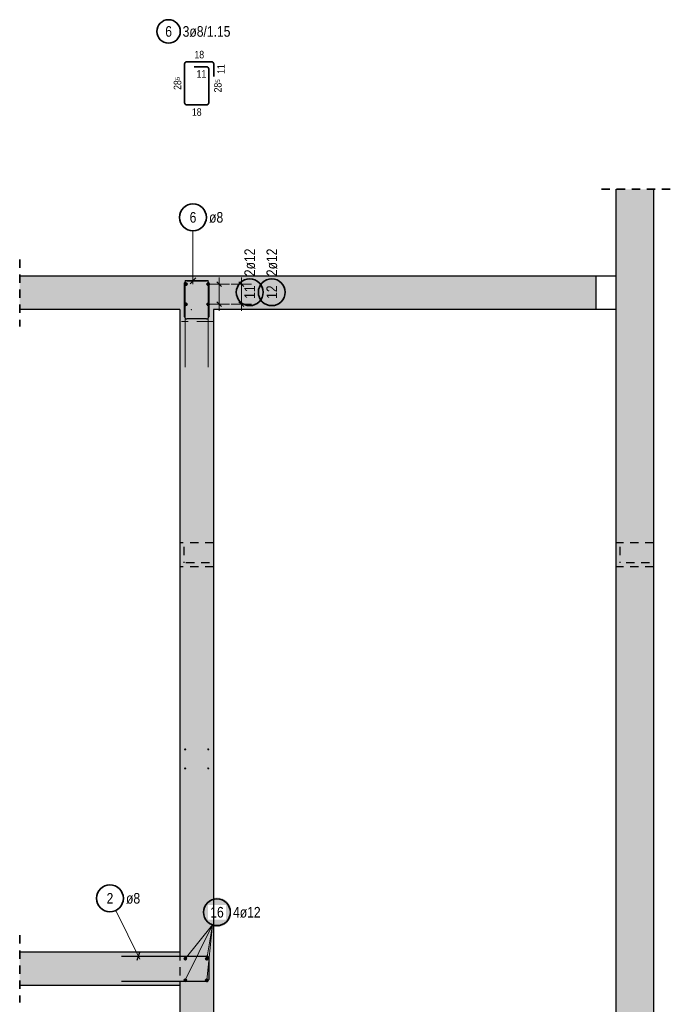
# Model space of a CAD drawing. Header units: millimetres. Extents: x -434 to 93, y -20 to 74.
# Tile 4 of 26: x -15 to -5, y 25 to 40. Entities that reach past the tile are written whole.
import ezdxf

# ---------------------------------------------------------------- set-up
doc = ezdxf.new("R2010")
doc.units = ezdxf.units.MM
doc.linetypes.add('DASHDOT', pattern=[1, 0.5, -0.25, 0, -0.25])
doc.linetypes.add('HIDDEN', pattern=[0.375, 0.25, -0.125])
doc.layers.add('Achsen', color=7, linetype='Continuous', lineweight=20)
doc.styles.add('Arial Narrow', font='ARIALN.TTF')

msp = doc.modelspace()

# ---------------------------------------------------------------- hatches: boundary and pattern name
at = {"lineweight": 13, "true_color": 0xd7ffd7}
for points in [[(-5.665534, 21.732325), (-5.105534, 21.732325), (-5.105534, 37.182976), (-5.665534, 37.182976)], [(-12.165522, 35.386805), (-12.165522, 35.886805), (-14.554457, 35.886805), (-14.554457, 35.386805)], [(-12.165534, 16.832528), (-11.665534, 16.832528), (-11.665534, 35.887006), (-12.165534, 35.887006)], [(-11.665534, 35.387006), (-5.965534, 35.387006), (-5.965534, 35.887006), (-11.665534, 35.887006)], [(-14.554457, 25.30763), (-12.165522, 25.30763), (-12.165522, 25.80763), (-14.554457, 25.80763)]]:
    msp.add_hatch(color=254, dxfattribs=at).paths.add_polyline_path(points)
at = {"lineweight": 50, "true_color": 0xffffff}
msp.add_hatch(color=7, dxfattribs=at).paths.add_polyline_path([(-11.394186, 26.401271), (-11.39432, 26.408949), (-11.394722, 26.416617), (-11.395392, 26.424267), (-11.396327, 26.431889), (-11.397529, 26.439474), (-11.398994, 26.447012), (-11.400721, 26.454494), (-11.402709, 26.461911), (-11.404954, 26.469255), (-11.407454, 26.476515), (-11.410206, 26.483684), (-11.413206, 26.490753), (-11.416452, 26.497713), (-11.419938, 26.504555), (-11.423661, 26.511271), (-11.427616, 26.517853), (-11.431798, 26.524293), (-11.436203, 26.530584), (-11.440824, 26.536716), (-11.445657, 26.542684), (-11.450695, 26.54848), (-11.455932, 26.554096), (-11.461362, 26.559526), (-11.466978, 26.564763), (-11.472773, 26.569801), (-11.478741, 26.574633), (-11.484874, 26.579255), (-11.491164, 26.583659), (-11.497604, 26.587842), (-11.504186, 26.591797), (-11.510903, 26.595519), (-11.517745, 26.599006), (-11.524704, 26.602251), (-11.531773, 26.605251), (-11.538942, 26.608003), (-11.546203, 26.610503), (-11.553546, 26.612749), (-11.560964, 26.614736), (-11.568446, 26.616463), (-11.575984, 26.617929), (-11.583568, 26.61913), (-11.59119, 26.620066), (-11.59884, 26.620735), (-11.606509, 26.621137), (-11.614186, 26.621271), (-11.621864, 26.621137), (-11.629533, 26.620735), (-11.637183, 26.620066), (-11.644804, 26.61913), (-11.652389, 26.617929), (-11.659927, 26.616463), (-11.667409, 26.614736), (-11.674827, 26.612749), (-11.68217, 26.610503), (-11.689431, 26.608003), (-11.6966, 26.605251), (-11.703668, 26.602251), (-11.710628, 26.599006), (-11.71747, 26.595519), (-11.724186, 26.591797), (-11.730769, 26.587842), (-11.737209, 26.583659), (-11.743499, 26.579255), (-11.749632, 26.574633), (-11.7556, 26.569801), (-11.761395, 26.564763), (-11.767011, 26.559526), (-11.772441, 26.554096), (-11.777678, 26.54848), (-11.782716, 26.542684), (-11.787549, 26.536716), (-11.79217, 26.530584), (-11.796575, 26.524293), (-11.800757, 26.517853), (-11.804712, 26.511271), (-11.808435, 26.504555), (-11.811921, 26.497713), (-11.815166, 26.490753), (-11.818167, 26.483684), (-11.820919, 26.476515), (-11.823419, 26.469255), (-11.825664, 26.461911), (-11.827651, 26.454494), (-11.829379, 26.447012), (-11.830844, 26.439474), (-11.832045, 26.431889), (-11.832981, 26.424267), (-11.833651, 26.416617), (-11.834052, 26.408949), (-11.834186, 26.401271), (-11.834052, 26.393593), (-11.833651, 26.385925), (-11.832981, 26.378275), (-11.832045, 26.370653), (-11.830844, 26.363068), (-11.829379, 26.35553), (-11.827651, 26.348048), (-11.825664, 26.340631), (-11.823419, 26.333287), (-11.820919, 26.326027), (-11.818167, 26.318858), (-11.815166, 26.311789), (-11.811921, 26.304829), (-11.808435, 26.297987), (-11.804712, 26.291271), (-11.800757, 26.284689), (-11.796575, 26.278249), (-11.79217, 26.271958), (-11.787549, 26.265825), (-11.782716, 26.259858), (-11.777678, 26.254062), (-11.772441, 26.248446), (-11.767011, 26.243016), (-11.761395, 26.237779), (-11.7556, 26.232741), (-11.749632, 26.227909), (-11.743499, 26.223287), (-11.737209, 26.218883), (-11.730769, 26.2147), (-11.724186, 26.210745), (-11.71747, 26.207022), (-11.710628, 26.203536), (-11.703668, 26.200291), (-11.6966, 26.197291), (-11.689431, 26.194539), (-11.68217, 26.192039), (-11.674827, 26.189793), (-11.667409, 26.187806), (-11.659927, 26.186078), (-11.652389, 26.184613), (-11.644804, 26.183412), (-11.637183, 26.182476), (-11.629533, 26.181807), (-11.621864, 26.181405), (-11.614186, 26.181271), (-11.606509, 26.181405), (-11.59884, 26.181807), (-11.59119, 26.182476), (-11.583568, 26.183412), (-11.575984, 26.184613), (-11.568446, 26.186078), (-11.560964, 26.187806), (-11.553546, 26.189793), (-11.546203, 26.192039), (-11.538942, 26.194539), (-11.531773, 26.197291), (-11.524704, 26.200291), (-11.517745, 26.203536), (-11.510903, 26.207022), (-11.504186, 26.210745), (-11.497604, 26.2147), (-11.491164, 26.218883), (-11.484874, 26.223287), (-11.478741, 26.227909), (-11.472773, 26.232741), (-11.466978, 26.237779), (-11.461362, 26.243016), (-11.455932, 26.248446), (-11.450695, 26.254062), (-11.445657, 26.259858), (-11.440824, 26.265825), (-11.436203, 26.271958), (-11.431798, 26.278249), (-11.427616, 26.284689), (-11.423661, 26.291271), (-11.419938, 26.297987), (-11.416452, 26.304829), (-11.413206, 26.311789), (-11.410206, 26.318858), (-11.407454, 26.326027), (-11.404954, 26.333287), (-11.402709, 26.340631), (-11.400721, 26.348048), (-11.398994, 26.35553), (-11.397529, 26.363068), (-11.396327, 26.370653), (-11.395392, 26.378275), (-11.394722, 26.385925)])

# ---------------------------------------------------------------- linework, layer by layer
at = {"color": 2, "linetype": 'Continuous', "lineweight": 35, "ltscale": 0.5}
for p, q in [((-12.063522, 39.083353), (-11.692534, 39.083353)), ((-12.095522, 38.471147), (-12.095522, 39.051353)), ((-11.955534, 39.008353), (-11.767534, 39.008353)), ((-11.735534, 38.976353), (-11.735534, 38.471147)), ((-11.660534, 39.051353), (-11.660534, 38.863353)), ((-11.767534, 38.439147), (-12.063522, 38.439147))]:
    msp.add_line(p, q, dxfattribs=at)
at = {"color": 2, "linetype": 'HIDDEN', "lineweight": 35, "ltscale": 0.5}
for p, q in [((-4.855534, 37.182976), (-5.915534, 37.182976)), ((-14.554457, 36.136805), (-14.554457, 35.136805)), ((-14.554457, 26.05763), (-14.554457, 25.05763))]:
    msp.add_line(p, q, dxfattribs=at)
at = {"color": 3, "linetype": 'Continuous', "lineweight": 25}
for p, q in [((-5.665534, 37.182976), (-5.665534, 22.8374)), ((-5.105534, 37.182976), (-5.105534, 21.732325)), ((-12.165522, 35.886805), (-14.554457, 35.886805)), ((-11.665534, 35.887006), (-12.165534, 35.887006)), ((-12.165522, 35.887006), (-12.165522, 35.886805)), ((-5.965534, 35.887006), (-11.665534, 35.887006)), ((-5.965534, 35.887006), (-5.965534, 35.387006)), ((-5.665534, 35.887006), (-5.965534, 35.887006)), ((-12.165522, 35.386805), (-14.554457, 35.386805)), ((-12.165522, 35.386805), (-12.165522, 25.80763)), ((-5.965534, 35.387006), (-11.665534, 35.387006)), ((-5.665534, 35.387006), (-5.965534, 35.387006)), ((-12.165522, 25.80763), (-14.554457, 25.80763)), ((-12.165522, 25.30763), (-14.554457, 25.30763)), ((-12.165522, 25.30763), (-12.165522, 17.332325))]:
    msp.add_line(p, q, dxfattribs=at)
at = {"color": 5, "linetype": 'Continuous', "lineweight": 18, "ltscale": 0.5}
for p, q in [((-11.971427, 36.562869), (-11.971427, 35.767006)), ((-11.579206, 35.367006), (-11.579206, 35.867006)), ((-11.25, 35.367006), (-11.25, 35.867006)), ((-11.729206, 35.767006), (-11.429206, 35.767006)), ((-11.4, 35.767006), (-11.1, 35.767006)), ((-11.729206, 35.467006), (-11.429206, 35.467006)), ((-11.4, 35.467006), (-11.1, 35.467006)), ((-13.121035, 26.429426), (-12.763458, 25.702768)), ((-12.085534, 25.38763), (-11.682539, 26.213314)), ((-12.085534, 25.70763), (-11.682539, 26.213314)), ((-11.765534, 25.38763), (-11.682539, 26.213314)), ((-11.765534, 25.70763), (-11.682539, 26.213314))]:
    msp.add_line(p, q, dxfattribs=at)
at = {"color": 3, "linetype": 'Continuous', "lineweight": 25, "ltscale": 0.5}
for p, q in [((-12.015621, 35.772812), (-11.927233, 35.8612)), ((-12.095522, 35.2798), (-12.095522, 35.785006)), ((-12.063522, 35.817006), (-11.767534, 35.817006)), ((-11.955534, 35.817006), (-11.767534, 35.817006)), ((-11.735534, 35.785006), (-11.735534, 35.2798)), ((-11.735534, 35.785006), (-11.735534, 35.597006)), ((-11.614561, 35.802361), (-11.543851, 35.731651)), ((-11.285355, 35.802361), (-11.214645, 35.731651)), ((-11.614561, 35.502361), (-11.543851, 35.431651)), ((-11.285355, 35.502361), (-11.214645, 35.431651)), ((-11.767534, 35.2478), (-12.063522, 35.2478)), ((-13.035534, 25.74763), (-11.767534, 25.74763)), ((-12.805675, 25.688464), (-12.765394, 25.806796)), ((-11.735534, 25.71563), (-11.735534, 25.39963)), ((-11.767534, 25.36763), (-13.035534, 25.36763))]:
    msp.add_line(p, q, dxfattribs=at)
at = {"color": 9, "linetype": 'Continuous', "lineweight": 0, "ltscale": 0.5}
for p, q in [((-12.087522, 34.526805), (-12.087522, 35.818805)), ((-12.087522, 35.818805), (-11.743522, 35.818805)), ((-11.743522, 35.818805), (-11.743522, 34.526805))]:
    msp.add_line(p, q, dxfattribs=at)
at = {"color": 9, "linetype": 'DASHDOT', "lineweight": 0, "ltscale": 0.5}
msp.add_line((-11.665534, 35.2078), (-12.165522, 35.2078), dxfattribs=at)
at = {"color": 3, "linetype": 'HIDDEN', "lineweight": 25, "ltscale": 0.5}
for p, q in [((-11.665534, 31.910496), (-12.165522, 31.910496)), ((-5.105534, 31.910496), (-5.665534, 31.910496)), ((-11.665534, 31.550496), (-12.165522, 31.550496)), ((-5.105534, 31.550496), (-5.665534, 31.550496)), ((-12.165522, 25.80763), (-12.165522, 25.30763))]:
    msp.add_line(p, q, dxfattribs=at)
at = {"color": 2, "linetype": 'Continuous', "lineweight": 35, "ltscale": 0.5}
for centre, radius in [((-12.33522, 39.535226), 0.175), ((-11.971427, 36.762869), 0.2), ((-11.125567, 35.646217), 0.2), ((-10.796361, 35.646217), 0.2), ((-13.209339, 26.608876), 0.2), ((-11.614186, 26.401271), 0.2)]:
    msp.add_circle(centre, radius, dxfattribs=at)
at = {"color": 4, "linetype": 'Continuous', "lineweight": 50, "ltscale": 0.5}
for centre, radius in [((-12.07474, 35.767006), 0.012), ((-12.07474, 35.767006), 0.012), ((-12.07474, 35.767006), 0.0108), ((-12.07474, 35.767006), 0.0084), ((-12.07474, 35.767006), 0.006), ((-12.07474, 35.767006), 0.0036), ((-12.07474, 35.767006), 0.0012), ((-11.745534, 35.767006), 0.012), ((-11.745534, 35.767006), 0.012), ((-11.745534, 35.767006), 0.0108), ((-11.745534, 35.767006), 0.0084), ((-11.745534, 35.767006), 0.006), ((-11.745534, 35.767006), 0.0036), ((-11.745534, 35.767006), 0.0012), ((-12.07474, 35.467006), 0.012), ((-12.07474, 35.467006), 0.012), ((-12.07474, 35.467006), 0.0108), ((-12.07474, 35.467006), 0.0084), ((-12.07474, 35.467006), 0.006), ((-12.07474, 35.467006), 0.0036), ((-12.07474, 35.467006), 0.0012), ((-11.745534, 35.467006), 0.012), ((-11.745534, 35.467006), 0.012), ((-11.745534, 35.467006), 0.0108), ((-11.745534, 35.467006), 0.0084), ((-11.745534, 35.467006), 0.006), ((-11.745534, 35.467006), 0.0036), ((-11.745534, 35.467006), 0.0012), ((-12.085534, 25.70763), 0.012), ((-12.085534, 25.70763), 0.012), ((-12.085534, 25.70763), 0.0108), ((-12.085534, 25.70763), 0.0084), ((-12.085534, 25.70763), 0.006), ((-12.085534, 25.70763), 0.0036), ((-12.085534, 25.70763), 0.0012), ((-11.765534, 25.70763), 0.012), ((-11.765534, 25.70763), 0.012), ((-11.765534, 25.70763), 0.0108), ((-11.765534, 25.70763), 0.0084), ((-11.765534, 25.70763), 0.006), ((-11.765534, 25.70763), 0.0036), ((-11.765534, 25.70763), 0.0012), ((-12.085534, 25.38763), 0.012), ((-12.085534, 25.38763), 0.012), ((-12.085534, 25.38763), 0.0108), ((-12.085534, 25.38763), 0.0084), ((-12.085534, 25.38763), 0.006), ((-12.085534, 25.38763), 0.0036), ((-12.085534, 25.38763), 0.0012), ((-11.765534, 25.38763), 0.012), ((-11.765534, 25.38763), 0.012), ((-11.765534, 25.38763), 0.0108), ((-11.765534, 25.38763), 0.0084), ((-11.765534, 25.38763), 0.006), ((-11.765534, 25.38763), 0.0036), ((-11.765534, 25.38763), 0.0012)]:
    msp.add_circle(centre, radius, dxfattribs=at)
at = {"color": 9, "linetype": 'Continuous', "lineweight": 0}
msp.add_circle((-11.99474, 35.387006), 0.00222, dxfattribs=at)
at = {"color": 9, "linetype": 'Continuous', "lineweight": 0, "ltscale": 0.5}
for centre in [(-12.087534, 28.829892), (-12.087534, 28.829892), (-11.743534, 28.829892), (-11.743534, 28.829892), (-12.087534, 28.545893), (-12.087534, 28.545893), (-11.743534, 28.545893), (-11.743534, 28.545893)]:
    msp.add_circle(centre, 0.008, dxfattribs=at)
at = {"color": 2, "linetype": 'Continuous', "lineweight": 35, "ltscale": 0.5}
for centre, start, end in [((-12.063522, 39.051353), 90, 180), ((-11.692534, 39.051353), 0, 90), ((-11.767534, 38.976353), 0, 90), ((-12.063522, 38.471147), 180, 270), ((-11.767534, 38.471147), 270, 0)]:
    msp.add_arc(centre, 0.032, start, end, dxfattribs=at)
at = {"color": 3, "linetype": 'Continuous', "lineweight": 25, "ltscale": 0.5}
for centre, start, end in [((-12.063522, 35.785006), 90, 180), ((-11.767534, 35.785006), 0, 90), ((-11.767534, 35.785006), 0, 90), ((-12.063522, 35.2798), 180, 270), ((-11.767534, 35.2798), 270, 0), ((-11.767534, 25.71563), 0, 90), ((-11.767534, 25.39963), 270, 0)]:
    msp.add_arc(centre, 0.032, start, end, dxfattribs=at)
at = {"layer": 'Achsen', "color": 3, "linetype": 'HIDDEN', "lineweight": 25, "ltscale": 0.5}
for p, q in [((-12.105522, 31.850496), (-12.105522, 31.610496)), ((-5.605522, 31.850503), (-5.605522, 31.610503)), ((-11.725522, 31.610496), (-12.105522, 31.610496)), ((-5.165522, 31.610496), (-5.605522, 31.610496))]:
    msp.add_line(p, q, dxfattribs=at)

# ---------------------------------------------------------------- texts
at = {"color": 2, "lineweight": 35, "char_height": 0.1575, "attachment_point": 1, "line_spacing_factor": 0.9, "style": 'Arial Narrow'}
for s, insert in [('6', (-12.384833, 39.613976)), ('3ø8/1.15', (-12.12522, 39.613976)), ('6', (-12.021039, 36.841619)), ('ø8', (-11.731427, 36.841619)), ('2', (-13.258952, 26.687626)), ('ø8', (-12.969339, 26.687626))]:
    msp.add_mtext(s, dxfattribs=dict(at, insert=insert))
at = {"color": 3, "lineweight": 25, "char_height": 0.1125, "attachment_point": 1, "line_spacing_factor": 0.9, "style": 'Arial Narrow'}
for s, insert in [('18', (-11.948903, 39.245853)), ('11', (-11.916409, 38.958353)), ('18', (-11.986403, 38.389147))]:
    msp.add_mtext(s, dxfattribs=dict(at, insert=insert))
at = {"color": 3, "lineweight": 25, "char_height": 0.1125, "attachment_point": 1, "rotation": 90, "line_spacing_factor": 0.9, "style": 'Arial Narrow'}
for s, insert in [('28{\\A1;\\H.6x;\\S5;}', (-12.258022, 38.663797)), ('28{\\A1;\\H.6x;\\S5;}', (-11.657409, 38.626297)), ('11', (-11.610534, 38.902478))]:
    msp.add_mtext(s, dxfattribs=dict(at, insert=insert))
at = {"color": 2, "lineweight": 35, "char_height": 0.1575, "attachment_point": 1, "rotation": 90, "line_spacing_factor": 0.9, "style": 'Arial Narrow'}
for s, insert in [('2ø12', (-11.204317, 35.886217)), ('2ø12', (-10.875111, 35.886217)), ('11', (-11.204317, 35.546992)), ('12', (-10.875111, 35.546992))]:
    msp.add_mtext(s, dxfattribs=dict(at, insert=insert))

# ---------------------------------------------------------------- next in the draw order: texts
at = {"color": 2, "lineweight": 35, "char_height": 0.1575, "attachment_point": 1, "line_spacing_factor": 0.9, "style": 'Arial Narrow', "bg_fill": 3, "box_fill_scale": 1.2, "bg_fill_color": 256, "bg_fill_true_color": 13158600, "bg_fill_transparency": 0}
for s, insert in [('16', (-11.713411, 26.480021)), ('4ø12', (-11.374186, 26.480021))]:
    msp.add_mtext(s, dxfattribs=dict(at, insert=insert))

# ---------------------------------------------------------------- next in the draw order: linework, layer by layer
at = {"color": 3, "linetype": 'Continuous', "lineweight": 25}
msp.add_line((-11.665534, 35.387006), (-11.665534, 22.8374), dxfattribs=at)

doc.saveas('drawing.dxf')
